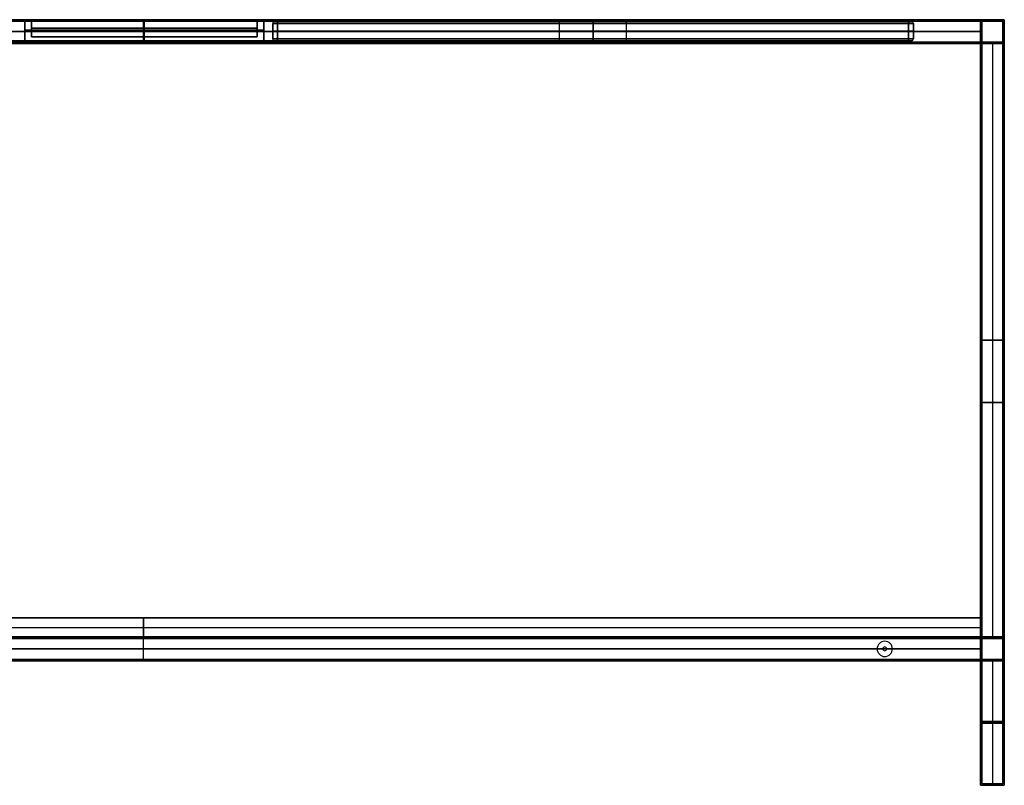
# Model space of a CAD drawing. Header units: millimetres. Extents: x -1182 to 618, y -501 to 299.
# Tile 2 of 2: x -411 to 618, y -501 to 299. Entities that reach past the tile are written whole.
import ezdxf

# ---------------------------------------------------------------- set-up
doc = ezdxf.new("R2010")
doc.units = ezdxf.units.MM
doc.header["$MEASUREMENT"] = 0
doc.layers.add('Predefinito', color=7, linetype='Continuous', true_color=0x000000)

# ---------------------------------------------------------------- blocks, each defined once
blk = doc.blocks.new('PIANETTO')
at = {"layer": 'Predefinito'}
for p, q in [((0, 0, -247.5), (0, 22, -247.5)), ((0, 22, -247.5), (7, 22, -247.5)), ((7, 4, -247.5), (7, 22, -247.5)), ((125, 0), (125, 22)), ((125, 0, -495), (125, 22, -495)), ((125, 22), (125, 22, -7)), ((125, 22, -488), (125, 22, -495)), ((125, 4, -488), (125, 22, -488)), ((125, 4, -7), (125, 22, -7)), ((243, 22, -247.5), (250, 22, -247.5)), ((243, 4, -247.5), (243, 22, -247.5)), ((250, 0, -247.5), (250, 22, -247.5)), ((0, 11), (0, 11, -495)), ((250, 11), (0, 11)), ((0, 11, -495), (250, 11, -495)), ((243, 13, -488), (7, 13, -488)), ((7, 13, -7), (243, 13, -7)), ((7, 13, -488), (7, 13, -7)), ((243, 13, -7), (243, 13, -488)), ((250, 11, -495), (250, 11)), ((0, 0, -247.5), (250, 0, -247.5)), ((7, 4, -247.5), (243, 4, -247.5)), ((125, 4, -488), (125, 4, -7)), ((125, 0), (125, 0, -495))]:
    blk.add_line(p, q, dxfattribs=at)
for points in [[(0, 22), (0, 11), (0, 0)], [(0, 22, -495), (0, 22, -247.5), (0, 22)], [(0, 0, -495), (0, 11, -495), (0, 22, -495)], [(0, 22), (125, 22), (250, 22)], [(250, 22, -495), (125, 22, -495), (0, 22, -495)], [(7, 22, -488), (7, 22, -247.5), (7, 22, -7)], [(243, 22, -488), (125, 22, -488), (7, 22, -488)], [(7, 22, -7), (125, 22, -7), (243, 22, -7)], [(7, 4, -488), (7, 13, -488), (7, 22, -488)], [(7, 22, -7), (7, 13, -7), (7, 4, -7)], [(243, 22, -7), (243, 22, -247.5), (243, 22, -488)], [(243, 22, -488), (243, 13, -488), (243, 4, -488)], [(243, 22, -7), (243, 13, -7), (243, 4, -7)], [(250, 22), (250, 11), (250, 0)], [(250, 22, -495), (250, 11, -495), (250, 0, -495)], [(250, 22), (250, 22, -247.5), (250, 22, -495)], [(0, 0), (0, 0, -247.5), (0, 0, -495)], [(250, 0), (125, 0), (0, 0)], [(0, 0, -495), (125, 0, -495), (250, 0, -495)], [(243, 4, -488), (125, 4, -488), (7, 4, -488)], [(7, 4, -7), (125, 4, -7), (243, 4, -7)], [(7, 4, -488), (7, 4, -247.5), (7, 4, -7)], [(243, 4, -7), (243, 4, -247.5), (243, 4, -488)], [(250, 0, -495), (250, 0, -247.5), (250, 0)]]:
    blk.add_open_spline(points, degree=2, dxfattribs=at)
blk = doc.blocks.new('PIANO MISURA 67')
at = {"layer": 'Predefinito'}
for p, q in [((-335, 2), (-335, 18)), ((-333, 20), (-35, 20)), ((-35, 0), (-35, 20)), ((0, 20, -35), (0, 0, -35)), ((0, 0, 35), (0, 20, 35)), ((0, 20, 245.5), (0, 20, 35)), ((0, 20, -35), (0, 20, -245.5)), ((0, 2, 247.5), (0, 18, 247.5)), ((0, 2, -247.5), (0, 18, -247.5)), ((35, 20), (333, 20)), ((35, 0), (35, 20)), ((335, 2), (335, 18)), ((-335, 10, 242.5), (-335, 10, -242.5)), ((-333, 0), (-35, 0)), ((330, 10, 247.5), (-330, 10, 247.5)), ((-330, 10, -247.5), (330, 10, -247.5)), ((0, 0, 245.5), (0, 0, 35)), ((0, 0, -35), (0, 0, -245.5)), ((35, 0), (333, 0)), ((335, 10, -242.5), (335, 10, 242.5))]:
    blk.add_line(p, q, dxfattribs=at)
for centre, start, end in [((-333, 18, 242.5), 90, 180), ((-333, 18, -242.5), 90, 180), ((-333, 18), 90, 180), ((333, 18, 242.5), 0, 90), ((333, 18, -242.5), 0, 90), ((333, 18), 0, 90), ((-333, 2, 242.5), 180, 270), ((-333, 2, -242.5), 180, 270), ((-333, 2), 180, 270), ((333, 2, 242.5), 270, 0), ((333, 2, -242.5), 270, 0), ((333, 2), 270, 0)]:
    blk.add_arc(centre, 2, start, end, dxfattribs=at)
at = {"layer": 'Predefinito', "extrusion": (7.10543e-16, 1, 0)}
for centre, start, end in [((330, 242.5, 18), 0, 90), ((330, -242.5, 18), 270, 0)]:
    blk.add_arc(centre, 5, start, end, dxfattribs=at)
at = {"layer": 'Predefinito', "extrusion": (2.36848e-15, 1, -3.55271e-15)}
blk.add_arc((330, 242.5, 20), 3, 0, 90, dxfattribs=at)
at = {"layer": 'Predefinito', "extrusion": (2.36848e-15, 1, 3.55271e-15)}
blk.add_arc((330, -242.5, 20), 3, 270, 0, dxfattribs=at)
at = {"layer": 'Predefinito', "extrusion": (1, 0, 0)}
for centre, start, end in [((18, 245.5, -330), 0, 90), ((18, 245.5), 0, 90), ((18, -245.5), 270, 0), ((18, 245.5, 330), 0, 90), ((18, -245.5, 330), 270, 0), ((2, 245.5, -330), 90, 180), ((2, -245.5, -330), 180, 270), ((2, 245.5), 90, 180), ((2, -245.5), 180, 270), ((2, 245.5, 330), 90, 180), ((2, -245.5, 330), 180, 270)]:
    blk.add_arc(centre, 2, start, end, dxfattribs=at)
at = {"layer": 'Predefinito', "extrusion": (1, 2.84217e-14, -2.84217e-14)}
blk.add_arc((18, -245.5, -330), 2, 270, 0, dxfattribs=at)
at = {"layer": 'Predefinito', "extrusion": (-1.01506e-16, 1, -5.07531e-17)}
blk.add_arc((0, 0, 20), 35, 270, 90, dxfattribs=at)
at = {"layer": 'Predefinito', "extrusion": (1.01506e-16, 1, 5.07531e-17)}
blk.add_arc((0, 0, 20), 35, 90, 270, dxfattribs=at)
at = {"layer": 'Predefinito', "extrusion": (-2.36848e-15, 1, -3.55271e-15)}
blk.add_arc((-330, 242.5, 20), 3, 90, 180, dxfattribs=at)
at = {"layer": 'Predefinito', "extrusion": (-2.36848e-15, 1, 3.55271e-15)}
blk.add_arc((-330, -242.5, 20), 3, 180, 270, dxfattribs=at)
at = {"layer": 'Predefinito', "extrusion": (-7.10543e-16, 1, 0)}
for centre, start, end in [((-330, 242.5, 18), 90, 180), ((-330, -242.5, 18), 180, 270)]:
    blk.add_arc(centre, 5, start, end, dxfattribs=at)
at = {"layer": 'Predefinito', "extrusion": (0, 1, 0)}
for centre, radius, start, end in [((330, -242.5, 10), 5, 270, 0), ((330, 242.5, 10), 5, 0, 90), ((0, 0, 10), 35, 270, 90), ((0, 0, 10), 35, 90, 270), ((-330, -242.5, 10), 5, 180, 270), ((-330, 242.5, 10), 5, 90, 180)]:
    blk.add_arc(centre, radius, start, end, dxfattribs=at)
at = {"layer": 'Predefinito', "extrusion": (-1.77636e-16, 1, 1.77636e-16)}
blk.add_arc((330, 242.5, 2), 5, 0, 90, dxfattribs=at)
at = {"layer": 'Predefinito', "extrusion": (-1.33227e-16, 1, -1.77636e-16)}
blk.add_arc((330, -242.5, 2), 5, 270, 0, dxfattribs=at)
at = {"layer": 'Predefinito', "extrusion": (6.34413e-18, 1, 1.76085e-34)}
blk.add_arc((0, 0), 35, 270, 90, dxfattribs=at)
at = {"layer": 'Predefinito', "extrusion": (-6.34413e-18, 1, -1.76085e-34)}
blk.add_arc((0, 0), 35, 90, 270, dxfattribs=at)
at = {"layer": 'Predefinito', "extrusion": (1.33227e-16, 1, 1.77636e-16)}
blk.add_arc((-330, 242.5, 2), 5, 90, 180, dxfattribs=at)
at = {"layer": 'Predefinito', "extrusion": (1.77636e-16, 1, -1.77636e-16)}
blk.add_arc((-330, -242.5, 2), 5, 180, 270, dxfattribs=at)
at = {"layer": 'Predefinito', "extrusion": (0, 1, 2.96059e-16)}
for centre, start, end in [((330, 242.5), 0, 90), ((-330, 242.5), 90, 180)]:
    blk.add_arc(centre, 3, start, end, dxfattribs=at)
at = {"layer": 'Predefinito', "extrusion": (0, 1, -2.96059e-16)}
for centre, start, end in [((330, -242.5), 270, 0), ((-330, -242.5), 180, 270)]:
    blk.add_arc(centre, 3, start, end, dxfattribs=at)
at = {"layer": 'Predefinito'}
for points in [[(-335, 2, -242.5), (-335, 10, -242.5), (-335, 18, -242.5)], [(-335, 18, 242.5), (-335, 10, 242.5), (-335, 2, 242.5)], [(-335, 18, -242.5), (-335, 18), (-335, 18, 242.5)], [(-333, 20, 242.5), (-333, 20), (-333, 20, -242.5)], [(-330, 20, -245.5), (0, 20, -245.5), (330, 20, -245.5)], [(330, 20, 245.5), (0, 20, 245.5), (-330, 20, 245.5)], [(-330, 18, 247.5), (0, 18, 247.5), (330, 18, 247.5)], [(-330, 2, 247.5), (-330, 10, 247.5), (-330, 18, 247.5)], [(-330, 18, -247.5), (-330, 10, -247.5), (-330, 2, -247.5)], [(330, 18, -247.5), (0, 18, -247.5), (-330, 18, -247.5)], [(330, 18, 247.5), (330, 10, 247.5), (330, 2, 247.5)], [(330, 2, -247.5), (330, 10, -247.5), (330, 18, -247.5)], [(333, 20, -242.5), (333, 20), (333, 20, 242.5)], [(335, 18, -242.5), (335, 10, -242.5), (335, 2, -242.5)], [(335, 18, 242.5), (335, 18), (335, 18, -242.5)], [(335, 2, 242.5), (335, 10, 242.5), (335, 18, 242.5)], [(-335, 2, 242.5), (-335, 2), (-335, 2, -242.5)], [(330, 2, 247.5), (0, 2, 247.5), (-330, 2, 247.5)], [(-330, 2, -247.5), (0, 2, -247.5), (330, 2, -247.5)], [(335, 2, -242.5), (335, 2), (335, 2, 242.5)], [(-333, 0, 242.5), (-333, 0), (-333, 0, -242.5)], [(-330, 0, -245.5), (0, 0, -245.5), (330, 0, -245.5)], [(330, 0, 245.5), (0, 0, 245.5), (-330, 0, 245.5)], [(333, 0, -242.5), (333, 0), (333, 0, 242.5)]]:
    blk.add_open_spline(points, degree=2, dxfattribs=at)
blk = doc.blocks.new('PIANO180')
at = {"layer": 'Predefinito'}
for p, q in [((25, -250, 10), (25, 275, 10)), ((25, 275, 10), (1775, 275, 10)), ((900, 275, 20), (900, 275)), ((900, -250, 20), (900, 275, 20)), ((900, -250), (900, 275)), ((1775, -250, 10), (1775, 275, 10)), ((25, 12.5, 20), (25, 12.5)), ((25, 12.5, 20), (1775, 12.5, 20)), ((25, 12.5), (1775, 12.5)), ((1775, 12.5), (1775, 12.5, 20)), ((25, -250, 10), (1775, -250, 10)), ((900, -250), (900, -250, 20))]:
    blk.add_line(p, q, dxfattribs=at)
for points in [[(25, -250), (25, 12.5), (25, 275)], [(25, 275, 20), (25, 12.5, 20), (25, -250, 20)], [(25, 275), (25, 275, 10), (25, 275, 20)], [(25, 275), (900, 275), (1775, 275)], [(1775, 275, 20), (900, 275, 20), (25, 275, 20)], [(1775, 275), (1775, 12.5), (1775, -250)], [(1775, 275, 20), (1775, 275, 10), (1775, 275)], [(1775, -250, 20), (1775, 12.5, 20), (1775, 275, 20)], [(25, -250, 20), (25, -250, 10), (25, -250)], [(1775, -250), (900, -250), (25, -250)], [(25, -250, 20), (900, -250, 20), (1775, -250, 20)], [(1775, -250, 20), (1775, -250, 10), (1775, -250)]]:
    blk.add_open_spline(points, degree=2, dxfattribs=at)
blk = doc.blocks.new('struttura STAND180')
at = {"layer": 'Predefinito'}
for p, q in [((900, 775, 275), (900, 800, 275)), ((900, 775, -275), (900, 800, -275)), ((900, 800, 275), (900, 800, 250)), ((900, 800, -250), (900, 800, -275)), ((900, 778, -250), (900, 800, -250)), ((900, 778, 250), (900, 800, 250)), ((900, 776.5, 273.5), (900, 798.5, 273.5)), ((900, 776.5, -273.5), (900, 798.5, -273.5)), ((900, 798.5, 273.5), (900, 798.5, 251.5)), ((900, 798.5, -251.5), (900, 798.5, -273.5)), ((900, 776.5, -251.5), (900, 798.5, -251.5)), ((900, 776.5, 251.5), (900, 798.5, 251.5)), ((1775, 800), (1800, 800)), ((1775, 800), (1775, 775)), ((1776.5, 798.5), (1798.5, 798.5)), ((1776.5, 798.5), (1776.5, 776.5)), ((1798.5, 798.5), (1798.5, 776.5)), ((1800, 800), (1800, 775)), ((23.5, 787.5, -251.5), (1776.5, 787.5, -251.5)), ((1776.5, 787.5, 251.5), (23.5, 787.5, 251.5)), ((25, 787.5, -250), (1775, 787.5, -250)), ((1775, 787.5, 250), (25, 787.5, 250)), ((1775, 787.5, -250), (1775, 787.5, 250)), ((1776.5, 787.5, -251.5), (1776.5, 787.5, 251.5)), ((23.5, 776.5, -262.5), (1776.5, 776.5, -262.5)), ((23.5, 776.5, 262.5), (1776.5, 776.5, 262.5)), ((400, 778, 237.5), (1400, 778, 237.5)), ((400, 778, -237.5), (1400, 778, -237.5)), ((1400, 776.5, 225), (400, 776.5, 225)), ((400, 776.5, -225), (1400, 776.5, -225)), ((400, 775, -250), (1400, 775, -250)), ((400, 775, 250), (1400, 775, 250)), ((900, 775, 225), (900, 778, 225)), ((900, 778, 250), (900, 778, 225)), ((900, 775, -225), (900, 778, -225)), ((900, 778, -225), (900, 778, -250)), ((900, 776.5, -251.5), (900, 776.5, -273.5)), ((900, 776.5, 273.5), (900, 776.5, 251.5)), ((900, 775, -225), (900, 775, -275)), ((900, 775, 275), (900, 775, 225)), ((1400, 778, 237.5), (1400, 775, 237.5)), ((1400, 778, -237.5), (1400, 775, -237.5)), ((1400, 776.5, 225), (1400, 776.5, 250)), ((1400, 776.5, -250), (1400, 776.5, -225)), ((1515, 778, 237.5), (1515, 775, 237.5)), ((1515, 778, 237.5), (1645, 778, 237.5)), ((1515, 778, -237.5), (1515, 775, -237.5)), ((1515, 778, -237.5), (1645, 778, -237.5)), ((1515, 776.5, 250), (1515, 776.5, 225)), ((1515, 776.5, 225), (1645, 776.5, 225)), ((1645, 776.5, -225), (1515, 776.5, -225)), ((1515, 776.5, -225), (1515, 776.5, -250)), ((1515, 775, -250), (1645, 775, -250)), ((1515, 775, 250), (1645, 775, 250)), ((1537.5, 775, 243), (1537.5, 778, 243)), ((1537.5, 775, -243), (1537.5, 778, -243)), ((1540, 775, 245.5), (1540, 778, 245.5)), ((1540, 775, -240.5), (1540, 778, -240.5)), ((1540, 776.5, 240.5), (1620, 776.5, 240.5)), ((1620, 776.5, 245.5), (1540, 776.5, 245.5)), ((1540, 776.5, -245.5), (1620, 776.5, -245.5)), ((1620, 776.5, -240.5), (1540, 776.5, -240.5)), ((1580, 778, 225), (1580, 775, 225)), ((1580, 778, 225), (1580, 778, 240.5)), ((1580, 778, 245.5), (1580, 778, 250)), ((1580, 778, -225), (1580, 775, -225)), ((1580, 778, -250), (1580, 778, -245.5)), ((1580, 778, -240.5), (1580, 778, -225)), ((1580, 778, 240.5), (1580, 775, 240.5)), ((1580, 778, 245.5), (1580, 775, 245.5)), ((1580, 778, -245.5), (1580, 775, -245.5)), ((1580, 778, -240.5), (1580, 775, -240.5)), ((1620, 775, 240.5), (1620, 778, 240.5)), ((1620, 778, 245.5), (1620, 775, 245.5)), ((1620, 775, -245.5), (1620, 778, -245.5)), ((1620, 778, -240.5), (1620, 775, -240.5)), ((1622.5, 775, 243), (1622.5, 778, 243)), ((1622.5, 775, -243), (1622.5, 778, -243)), ((1645, 778, 237.5), (1645, 775, 237.5)), ((1645, 778, -237.5), (1645, 775, -237.5)), ((1645, 776.5, 225), (1645, 776.5, 250)), ((1645, 776.5, -250), (1645, 776.5, -225)), ((1775, 775, -262.5), (1775, 155, -262.5)), ((1775, 775), (1800, 775)), ((1776.5, 776.5, -262.5), (1776.5, 153.5, -262.5)), ((1776.5, 776.5), (1798.5, 776.5)), ((1787.5, 776.5, 251.5), (1787.5, 153.5, 251.5)), ((1787.5, 776.5, -251.5), (1787.5, 153.5, -251.5)), ((1787.5, 776.5, 251.5), (1787.5, 776.5, -251.5)), ((1787.5, 775, 250), (1787.5, 155, 250)), ((1787.5, 775, -250), (1787.5, 155, -250)), ((1787.5, 775, 250), (1787.5, 775, -250)), ((1775, 465, -275), (1775, 465, -250)), ((1775, 465, 250), (1800, 465, 250)), ((1800, 465, -250), (1775, 465, -250)), ((1776.5, 465, -273.5), (1776.5, 465, -251.5)), ((1776.5, 465, 251.5), (1798.5, 465, 251.5)), ((1798.5, 465, -251.5), (1776.5, 465, -251.5)), ((1800, 400, 275), (1775, 400, 275)), ((1775, 400, -275), (1800, 400, -275)), ((1798.5, 400, 273.5), (1776.5, 400, 273.5)), ((1776.5, 400, -273.5), (1798.5, 400, -273.5)), ((1798.5, 400, -273.5), (1798.5, 400, -251.5)), ((1798.5, 400, 251.5), (1798.5, 400, 273.5)), ((1800, 400, -275), (1800, 400, -250)), ((1800, 400, 250), (1800, 400, 275)), ((1775, 387.5, 250), (1775, 387.5, 275)), ((1776.5, 389, 251.5), (1776.5, 389, 273.5)), ((177, 155, -262.5), (1623, 155, -262.5)), ((900, 130, -275), (900, 155, -275)), ((900, 155, 175), (900, 155, 150)), ((900, 130, 175), (900, 155, 175)), ((900, 130, 150), (900, 155, 150)), ((900, 130, -250), (900, 155, -250)), ((900, 155, -250), (900, 155, -275)), ((1623, 155, -262.5), (1623, 153.5, -262.5)), ((1625, 153.5, -260.5), (1625, 155, -260.5)), ((1625, 155, -264.5), (1625, 153.5, -264.5)), ((1627, 155, -262.5), (1775, 155, -262.5)), ((1627, 155, -262.5), (1627, 153.5, -262.5)), ((1766, 155, 162.5), (1766, 153.5, 162.5)), ((1768, 153.5, 164.5), (1768, 155, 164.5)), ((1768, 155, 160.5), (1768, 153.5, 160.5)), ((1770, 155, 162.5), (1770, 153.5, 162.5)), ((1775, 155), (1800, 155)), ((1775, 155, -50), (1775, 130, -50)), ((1775, 155, 225), (1775, 130, 225)), ((1800, 155), (1800, 130)), ((177, 153.5, -262.5), (1623, 153.5, -262.5)), ((900, 131.5, -273.5), (900, 153.5, -273.5)), ((900, 153.5, 173.5), (900, 153.5, 151.5)), ((900, 131.5, 173.5), (900, 153.5, 173.5)), ((900, 131.5, 151.5), (900, 153.5, 151.5)), ((900, 131.5, -251.5), (900, 153.5, -251.5)), ((900, 153.5, -251.5), (900, 153.5, -273.5)), ((1627, 153.5, -262.5), (1776.5, 153.5, -262.5)), ((1675, 150.5, -251.5), (1675, 150.5, -250)), ((1675, 144.5, -275), (1675, 144.5, -273.5)), ((1776.5, 153.5), (1798.5, 153.5)), ((1776.5, 153.5, -50), (1776.5, 131.5, -50)), ((1776.5, 153.5, 223.5), (1776.5, 131.5, 223.5)), ((1798.5, 153.5), (1798.5, 131.5)), ((1776.5, 142.5, 173.5), (23.5, 142.5, 173.5)), ((23.5, 142.5, 151.5), (1776.5, 142.5, 151.5)), ((1775, 142.5, 175), (25, 142.5, 175)), ((25, 142.5, 150), (1775, 142.5, 150)), ((1667, 142.5, -250), (133, 142.5, -250)), ((1667, 142.5, -251.5), (133, 142.5, -251.5)), ((1667, 142.5, -251.5), (1667, 142.5, -250)), ((1673, 142.5, -275), (1673, 142.5, -273.5)), ((1675, 140.5, -275), (1675, 140.5, -273.5)), ((1675, 134.5, -251.5), (1675, 134.5, -250)), ((1677, 142.5, -273.5), (1677, 142.5, -275)), ((1683, 142.5, -250), (1683, 142.5, -251.5)), ((1775, 142.5, -250), (1683, 142.5, -250)), ((1776.5, 142.5, -251.5), (1683, 142.5, -251.5)), ((1775, 142.5, -250), (1775, 142.5, 150)), ((1776.5, 142.5, -251.5), (1776.5, 142.5, 151.5)), ((180, 131.5, -262.5), (1620, 131.5, -262.5)), ((180, 130, -262.5), (1620, 130, -262.5)), ((900, 131.5, 151.5), (900, 131.5, 173.5)), ((900, 131.5, -273.5), (900, 131.5, -251.5)), ((900, 130, 150), (900, 130, 175)), ((900, 130, -275), (900, 130, -250)), ((1620, 131.5, -262.5), (1620, 130, -262.5)), ((1625, 130, -257.5), (1625, 131.5, -257.5)), ((1625, 131.5, -267.5), (1625, 130, -267.5)), ((1630, 131.5, -262.5), (1776.5, 131.5, -262.5)), ((1630, 131.5, -262.5), (1630, 130, -262.5)), ((1630, 130, -262.5), (1775, 130, -262.5)), ((1763, 131.5, 162.5), (1763, 130, 162.5)), ((1768, 130, 167.5), (1768, 131.5, 167.5)), ((1768, 131.5, 157.5), (1768, 130, 157.5)), ((1773, 131.5, 162.5), (1773, 130, 162.5)), ((1775, 130), (1800, 130)), ((1775, 130, -262.5), (1775, 0, -262.5)), ((1776.5, 131.5), (1798.5, 131.5)), ((1776.5, 131.5, -262.5), (1776.5, 1.5, -262.5)), ((1787.5, 131.5, 251.5), (1787.5, 1.5, 251.5)), ((1787.5, 131.5, -251.5), (1787.5, 1.5, -251.5)), ((1787.5, 130, 250), (1787.5, 0, 250)), ((1787.5, 130, -250), (1787.5, 0, -250)), ((1775, 65, -275), (1775, 65, -250)), ((1775, 65, 250), (1800, 65, 250)), ((1800, 65, -250), (1775, 65, -250)), ((1776.5, 66.5, -273.5), (1776.5, 66.5, -251.5)), ((1776.5, 66.5, 251.5), (1798.5, 66.5, 251.5)), ((1798.5, 66.5, -251.5), (1776.5, 66.5, -251.5)), ((1775, 0, 262.5), (1783.5, 0, 262.5)), ((1775, 0, -262.5), (1783.5, 0, -262.5)), ((1776.5, 1.5, 262.5), (1783.5, 1.5, 262.5)), ((1776.5, 1.5, -262.5), (1783.5, 1.5, -262.5)), ((1783.5, 1.5, -262.5), (1783.5, 0, -262.5)), ((1783.5, 1.5, 262.5), (1783.5, 0, 262.5)), ((1787.5, 0, -258.5), (1787.5, 1.5, -258.5)), ((1787.5, 1.5, -266.5), (1787.5, 0, -266.5)), ((1787.5, 0, 266.5), (1787.5, 1.5, 266.5)), ((1787.5, 1.5, 258.5), (1787.5, 0, 258.5)), ((1787.5, 1.5, 273.5), (1787.5, 1.5, 266.5)), ((1787.5, 1.5, 258.5), (1787.5, 1.5, 251.5)), ((1787.5, 1.5, -251.5), (1787.5, 1.5, -258.5)), ((1787.5, 1.5, -266.5), (1787.5, 1.5, -273.5)), ((1787.5, 0, 275), (1787.5, 0, 266.5)), ((1787.5, 0, 258.5), (1787.5, 0, 250)), ((1787.5, 0, -250), (1787.5, 0, -258.5)), ((1787.5, 0, -266.5), (1787.5, 0, -275)), ((1791.5, 1.5, 262.5), (1798.5, 1.5, 262.5)), ((1791.5, 1.5, -262.5), (1798.5, 1.5, -262.5)), ((1791.5, 1.5, 262.5), (1791.5, 0, 262.5)), ((1791.5, 1.5, -262.5), (1791.5, 0, -262.5)), ((1791.5, 0, 262.5), (1800, 0, 262.5)), ((1791.5, 0, -262.5), (1800, 0, -262.5))]:
    blk.add_line(p, q, dxfattribs=at)
at = {"layer": 'Predefinito', "extrusion": (0, 1, 0)}
for centre, radius, start, end in [((-1540, 243, 778), 2.5, 270, 90), ((-1540, -243, 778), 2.5, 270, 90), ((-1540, 243, 776.5), 2.5, 270, 90), ((-1540, -243, 776.5), 2.5, 270, 90), ((-1540, 243, 775), 2.5, 270, 90), ((-1540, -243, 775), 2.5, 270, 90), ((-1620, 243, 778), 2.5, 90, 270), ((-1620, -243, 778), 2.5, 90, 270), ((-1620, 243, 776.5), 2.5, 90, 270), ((-1620, -243, 776.5), 2.5, 90, 270), ((-1620, 243, 775), 2.5, 90, 270), ((-1620, -243, 775), 2.5, 90, 270), ((-1625, -262.5, 155), 2, 270, 90), ((-1625, -262.5, 155), 2, 90, 270), ((-1768, 162.5, 155), 2, 270, 90), ((-1768, 162.5, 155), 2, 90, 270), ((-1625, -262.5, 154.2), 2, 270, 90), ((-1625, -262.5, 154.2), 2, 90, 270), ((-1768, 162.5, 154.2), 2, 270, 90), ((-1768, 162.5, 154.2), 2, 90, 270), ((-1625, -262.5, 131.5), 5, 270, 90), ((-1625, -262.5, 130.7), 5, 270, 90), ((-1625, -262.5, 130), 5, 270, 90), ((-1625, -262.5, 131.5), 5, 90, 270), ((-1625, -262.5, 130.7), 5, 90, 270), ((-1625, -262.5, 130), 5, 90, 270), ((-1768, 162.5, 131.5), 5, 270, 90), ((-1768, 162.5, 130.7), 5, 270, 90), ((-1768, 162.5, 130), 5, 270, 90), ((-1768, 162.5, 131.5), 5, 90, 270), ((-1768, 162.5, 130.7), 5, 90, 270), ((-1768, 162.5, 130), 5, 90, 270), ((-1787.5, -262.5, 0.8), 4, 270, 90), ((-1787.5, 262.5, 0.8), 4, 270, 90), ((-1787.5, 262.5, 0.8), 4, 90, 270), ((-1787.5, -262.5, 0.8), 4, 90, 270)]:
    blk.add_arc(centre, radius, start, end, dxfattribs=at)
at = {"layer": 'Predefinito', "extrusion": (0, 1, -7.10543e-15)}
for centre in [(-1625, -262.5, 153.5), (-1768, 162.5, 153.5)]:
    blk.add_arc(centre, 2, 270, 90, dxfattribs=at)
at = {"layer": 'Predefinito', "extrusion": (0, 1, 7.10543e-15)}
for centre in [(-1625, -262.5, 153.5), (-1768, 162.5, 153.5)]:
    blk.add_arc(centre, 2, 90, 270, dxfattribs=at)
at = {"layer": 'Predefinito'}
for centre, radius, start, end in [((1675, 142.5, -251.5), 8, 0, 180), ((1675, 142.5, -250), 8, 0, 180), ((1675, 142.5, -250.8), 8, 0, 180), ((1675, 142.5, -275), 2, 0, 180), ((1675, 142.5, -273.5), 2, 0, 180), ((1675, 142.5, -274.2), 2, 0, 180), ((1675, 142.5, -251.5), 8, 180, 0), ((1675, 142.5, -250), 8, 180, 0), ((1675, 142.5, -250.8), 8, 180, 0), ((1675, 142.5, -275), 2, 180, 0), ((1675, 142.5, -273.5), 2, 180, 0), ((1675, 142.5, -274.2), 2, 180, 0)]:
    blk.add_arc(centre, radius, start, end, dxfattribs=at)
at = {"layer": 'Predefinito', "extrusion": (0, 1, 2.77556e-17)}
for centre in [(-1787.5, -262.5, 1.5), (-1787.5, 262.5, 1.5)]:
    blk.add_arc(centre, 4, 270, 90, dxfattribs=at)
at = {"layer": 'Predefinito', "extrusion": (-1.38778e-17, 1, -3.85186e-34)}
for centre in [(-1787.5, -262.5), (-1787.5, 262.5)]:
    blk.add_arc(centre, 4, 270, 90, dxfattribs=at)
at = {"layer": 'Predefinito', "extrusion": (0, 1, -2.77556e-17)}
for centre in [(-1787.5, 262.5, 1.5), (-1787.5, -262.5, 1.5)]:
    blk.add_arc(centre, 4, 90, 270, dxfattribs=at)
at = {"layer": 'Predefinito', "extrusion": (1.38778e-17, 1, 3.85186e-34)}
for centre in [(-1787.5, 262.5), (-1787.5, -262.5)]:
    blk.add_arc(centre, 4, 90, 270, dxfattribs=at)
at = {"layer": 'Predefinito'}
for points in [[(0, 800, 275), (900, 800, 275), (1800, 800, 275)], [(1800, 800, -275), (900, 800, -275), (0, 800, -275)], [(1.5, 798.5, 273.5), (900, 798.5, 273.5), (1798.5, 798.5, 273.5)], [(1798.5, 798.5, -273.5), (900, 798.5, -273.5), (1.5, 798.5, -273.5)], [(23.5, 798.5, 251.5), (900, 798.5, 251.5), (1776.5, 798.5, 251.5)], [(1776.5, 798.5, -251.5), (900, 798.5, -251.5), (23.5, 798.5, -251.5)], [(25, 800, 250), (900, 800, 250), (1775, 800, 250)], [(1775, 800, -250), (900, 800, -250), (25, 800, -250)], [(1775, 800, 250), (1775, 800), (1775, 800, -250)], [(1775, 775, -250), (1775, 787.5, -250), (1775, 800, -250)], [(1775, 800, 250), (1775, 787.5, 250), (1775, 775, 250)], [(1776.5, 798.5, 251.5), (1776.5, 798.5), (1776.5, 798.5, -251.5)], [(1776.5, 776.5, -251.5), (1776.5, 787.5, -251.5), (1776.5, 798.5, -251.5)], [(1776.5, 798.5, 251.5), (1776.5, 787.5, 251.5), (1776.5, 776.5, 251.5)], [(1798.5, 798.5, 273.5), (1798.5, 400, 273.5), (1798.5, 1.5, 273.5)], [(1798.5, 1.5, -273.5), (1798.5, 400, -273.5), (1798.5, 798.5, -273.5)], [(1798.5, 798.5, -273.5), (1798.5, 798.5), (1798.5, 798.5, 273.5)], [(1800, 800, 275), (1800, 400, 275), (1800, 0, 275)], [(1800, 0, -275), (1800, 400, -275), (1800, 800, -275)], [(1800, 800, -275), (1800, 800), (1800, 800, 275)], [(1776.5, 776.5, 273.5), (900, 776.5, 273.5), (23.5, 776.5, 273.5)], [(23.5, 776.5, -273.5), (900, 776.5, -273.5), (1776.5, 776.5, -273.5)], [(23.5, 776.5, -251.5), (900, 776.5, -251.5), (1776.5, 776.5, -251.5)], [(1776.5, 776.5, 251.5), (900, 776.5, 251.5), (23.5, 776.5, 251.5)], [(1775, 775, 275), (900, 775, 275), (25, 775, 275)], [(25, 775, -275), (900, 775, -275), (1775, 775, -275)], [(400, 778, -250), (900, 778, -250), (1400, 778, -250)], [(1400, 778, 250), (900, 778, 250), (400, 778, 250)], [(400, 778, 225), (900, 778, 225), (1400, 778, 225)], [(1400, 778, -225), (900, 778, -225), (400, 778, -225)], [(1400, 775, -225), (900, 775, -225), (400, 775, -225)], [(400, 775, 225), (900, 775, 225), (1400, 775, 225)], [(1400, 778, -250), (1400, 776.5, -250), (1400, 775, -250)], [(1400, 775, 250), (1400, 776.5, 250), (1400, 778, 250)], [(1400, 778, 225), (1400, 776.5, 225), (1400, 775, 225)], [(1400, 778, 225), (1400, 778, 237.5), (1400, 778, 250)], [(1400, 775, -225), (1400, 776.5, -225), (1400, 778, -225)], [(1400, 778, -250), (1400, 778, -237.5), (1400, 778, -225)], [(1400, 775, -250), (1457.5, 775, -250), (1515, 775, -250)], [(1400, 775, -250), (1400, 775, -237.5), (1400, 775, -225)], [(1515, 775, 250), (1457.5, 775, 250), (1400, 775, 250)], [(1400, 775, 225), (1400, 775, 237.5), (1400, 775, 250)], [(1515, 775, -250), (1515, 776.5, -250), (1515, 778, -250)], [(1515, 778, -250), (1580, 778, -250), (1645, 778, -250)], [(1645, 778, 250), (1580, 778, 250), (1515, 778, 250)], [(1515, 778, 250), (1515, 776.5, 250), (1515, 775, 250)], [(1515, 778, 250), (1515, 778, 237.5), (1515, 778, 225)], [(1515, 778, 225), (1515, 776.5, 225), (1515, 775, 225)], [(1515, 778, 225), (1580, 778, 225), (1645, 778, 225)], [(1645, 778, -225), (1580, 778, -225), (1515, 778, -225)], [(1515, 778, -225), (1515, 776.5, -225), (1515, 775, -225)], [(1515, 778, -225), (1515, 778, -237.5), (1515, 778, -250)], [(1645, 775, -225), (1580, 775, -225), (1515, 775, -225)], [(1515, 775, -225), (1515, 775, -237.5), (1515, 775, -250)], [(1515, 775, 250), (1515, 775, 237.5), (1515, 775, 225)], [(1515, 775, 225), (1580, 775, 225), (1645, 775, 225)], [(1620, 778, 245.5), (1580, 778, 245.5), (1540, 778, 245.5)], [(1540, 778, 240.5), (1580, 778, 240.5), (1620, 778, 240.5)], [(1620, 778, -240.5), (1580, 778, -240.5), (1540, 778, -240.5)], [(1540, 778, -245.5), (1580, 778, -245.5), (1620, 778, -245.5)], [(1540, 775, 240.5), (1540, 776.5, 240.5), (1540, 778, 240.5)], [(1540, 775, -245.5), (1540, 776.5, -245.5), (1540, 778, -245.5)], [(1620, 775, -245.5), (1580, 775, -245.5), (1540, 775, -245.5)], [(1540, 775, -240.5), (1580, 775, -240.5), (1620, 775, -240.5)], [(1620, 775, 240.5), (1580, 775, 240.5), (1540, 775, 240.5)], [(1540, 775, 245.5), (1580, 775, 245.5), (1620, 775, 245.5)], [(1645, 778, -250), (1645, 776.5, -250), (1645, 775, -250)], [(1645, 775, 250), (1645, 776.5, 250), (1645, 778, 250)], [(1645, 778, 225), (1645, 776.5, 225), (1645, 775, 225)], [(1645, 778, 225), (1645, 778, 237.5), (1645, 778, 250)], [(1645, 778, -250), (1645, 778, -237.5), (1645, 778, -225)], [(1645, 778, -225), (1645, 776.5, -225), (1645, 775, -225)], [(1645, 775, -250), (1710, 775, -250), (1775, 775, -250)], [(1645, 775, -250), (1645, 775, -237.5), (1645, 775, -225)], [(1775, 775, 250), (1710, 775, 250), (1645, 775, 250)], [(1645, 775, 225), (1645, 775, 237.5), (1645, 775, 250)], [(1775, 0, 275), (1775, 387.5, 275), (1775, 775, 275)], [(1775, 775, -275), (1775, 465, -275), (1775, 155, -275)], [(1775, 775, -275), (1775, 775, -262.5), (1775, 775, -250)], [(1775, 775, 250), (1775, 775, 262.5), (1775, 775, 275)], [(1775, 155, 250), (1775, 465, 250), (1775, 775, 250)], [(1775, 775, 250), (1787.5, 775, 250), (1800, 775, 250)], [(1800, 775, -250), (1787.5, 775, -250), (1775, 775, -250)], [(1775, 775, -250), (1775, 465, -250), (1775, 155, -250)], [(1775, 775, 250), (1775, 775), (1775, 775, -250)], [(1776.5, 1.5, 273.5), (1776.5, 389, 273.5), (1776.5, 776.5, 273.5)], [(1776.5, 776.5, -273.5), (1776.5, 465, -273.5), (1776.5, 153.5, -273.5)], [(1776.5, 776.5, -273.5), (1776.5, 776.5, -262.5), (1776.5, 776.5, -251.5)], [(1776.5, 776.5, 251.5), (1776.5, 776.5, 262.5), (1776.5, 776.5, 273.5)], [(1776.5, 776.5, -251.5), (1776.5, 465, -251.5), (1776.5, 153.5, -251.5)], [(1776.5, 153.5, 251.5), (1776.5, 465, 251.5), (1776.5, 776.5, 251.5)], [(1776.5, 776.5, 251.5), (1787.5, 776.5, 251.5), (1798.5, 776.5, 251.5)], [(1798.5, 776.5, -251.5), (1787.5, 776.5, -251.5), (1776.5, 776.5, -251.5)], [(1776.5, 776.5, 251.5), (1776.5, 776.5), (1776.5, 776.5, -251.5)], [(1798.5, 776.5, 251.5), (1798.5, 465, 251.5), (1798.5, 153.5, 251.5)], [(1798.5, 153.5, -251.5), (1798.5, 465, -251.5), (1798.5, 776.5, -251.5)], [(1798.5, 776.5, -251.5), (1798.5, 776.5), (1798.5, 776.5, 251.5)], [(1800, 775, 250), (1800, 465, 250), (1800, 155, 250)], [(1800, 155, -250), (1800, 465, -250), (1800, 775, -250)], [(1800, 775, -250), (1800, 775), (1800, 775, 250)], [(1775, 155, -275), (900, 155, -275), (25, 155, -275)], [(1775, 155, 175), (900, 155, 175), (25, 155, 175)], [(25, 155, 150), (900, 155, 150), (1775, 155, 150)], [(25, 155, -250), (900, 155, -250), (1775, 155, -250)], [(1775, 155, 250), (1775, 155, 212.5), (1775, 155, 175)], [(1800, 155, 250), (1787.5, 155, 250), (1775, 155, 250)], [(1775, 155, -250), (1787.5, 155, -250), (1800, 155, -250)], [(1775, 155, 150), (1775, 155, -50), (1775, 155, -250)], [(1775, 155, -250), (1775, 142.5, -250), (1775, 130, -250)], [(1775, 155, -275), (1775, 155, -262.5), (1775, 155, -250)], [(1775, 155, 150), (1775, 142.5, 150), (1775, 130, 150)], [(1775, 130, 175), (1775, 142.5, 175), (1775, 155, 175)], [(1800, 155, -250), (1800, 155), (1800, 155, 250)], [(1776.5, 153.5, -273.5), (900, 153.5, -273.5), (23.5, 153.5, -273.5)], [(23.5, 153.5, 151.5), (900, 153.5, 151.5), (1776.5, 153.5, 151.5)], [(1776.5, 153.5, 173.5), (900, 153.5, 173.5), (23.5, 153.5, 173.5)], [(1776.5, 153.5, -251.5), (900, 153.5, -251.5), (23.5, 153.5, -251.5)], [(1776.5, 153.5, 151.5), (1776.5, 153.5, -50), (1776.5, 153.5, -251.5)], [(1776.5, 153.5, -251.5), (1787.5, 153.5, -251.5), (1798.5, 153.5, -251.5)], [(1798.5, 153.5, 251.5), (1787.5, 153.5, 251.5), (1776.5, 153.5, 251.5)], [(1776.5, 153.5, 251.5), (1776.5, 153.5, 212.5), (1776.5, 153.5, 173.5)], [(1776.5, 153.5, 173.5), (1776.5, 142.5, 173.5), (1776.5, 131.5, 173.5)], [(1776.5, 131.5, 151.5), (1776.5, 142.5, 151.5), (1776.5, 153.5, 151.5)], [(1776.5, 153.5, -273.5), (1776.5, 153.5, -262.5), (1776.5, 153.5, -251.5)], [(1776.5, 131.5, -251.5), (1776.5, 142.5, -251.5), (1776.5, 153.5, -251.5)], [(1798.5, 153.5, -251.5), (1798.5, 153.5), (1798.5, 153.5, 251.5)], [(23.5, 131.5, -273.5), (900, 131.5, -273.5), (1776.5, 131.5, -273.5)], [(23.5, 131.5, 173.5), (900, 131.5, 173.5), (1776.5, 131.5, 173.5)], [(1776.5, 131.5, 151.5), (900, 131.5, 151.5), (23.5, 131.5, 151.5)], [(23.5, 131.5, -251.5), (900, 131.5, -251.5), (1776.5, 131.5, -251.5)], [(25, 130, -275), (900, 130, -275), (1775, 130, -275)], [(1775, 130, 150), (900, 130, 150), (25, 130, 150)], [(25, 130, 175), (900, 130, 175), (1775, 130, 175)], [(1775, 130, -250), (900, 130, -250), (25, 130, -250)], [(1775, 130, -275), (1775, 65, -275), (1775, 0, -275)], [(1775, 130, -250), (1775, 130, -50), (1775, 130, 150)], [(1800, 130, -250), (1787.5, 130, -250), (1775, 130, -250)], [(1775, 130, 250), (1787.5, 130, 250), (1800, 130, 250)], [(1775, 130, 175), (1775, 130, 212.5), (1775, 130, 250)], [(1775, 130, -250), (1775, 130, -262.5), (1775, 130, -275)], [(1775, 130, -250), (1775, 65, -250), (1775, 0, -250)], [(1775, 0, 250), (1775, 65, 250), (1775, 130, 250)], [(1776.5, 131.5, -273.5), (1776.5, 66.5, -273.5), (1776.5, 1.5, -273.5)], [(1776.5, 131.5, 173.5), (1776.5, 131.5, 212.5), (1776.5, 131.5, 251.5)], [(1776.5, 131.5, 251.5), (1787.5, 131.5, 251.5), (1798.5, 131.5, 251.5)], [(1798.5, 131.5, -251.5), (1787.5, 131.5, -251.5), (1776.5, 131.5, -251.5)], [(1776.5, 131.5, -251.5), (1776.5, 131.5, -50), (1776.5, 131.5, 151.5)], [(1776.5, 131.5, -251.5), (1776.5, 131.5, -262.5), (1776.5, 131.5, -273.5)], [(1776.5, 131.5, -251.5), (1776.5, 66.5, -251.5), (1776.5, 1.5, -251.5)], [(1776.5, 1.5, 251.5), (1776.5, 66.5, 251.5), (1776.5, 131.5, 251.5)], [(1798.5, 131.5, 251.5), (1798.5, 131.5), (1798.5, 131.5, -251.5)], [(1798.5, 131.5, 251.5), (1798.5, 66.5, 251.5), (1798.5, 1.5, 251.5)], [(1798.5, 1.5, -251.5), (1798.5, 66.5, -251.5), (1798.5, 131.5, -251.5)], [(1800, 130, 250), (1800, 130), (1800, 130, -250)], [(1800, 130, 250), (1800, 65, 250), (1800, 0, 250)], [(1800, 0, -250), (1800, 65, -250), (1800, 130, -250)], [(1800, 0, 275), (1787.5, 0, 275), (1775, 0, 275)], [(1775, 0, -275), (1787.5, 0, -275), (1800, 0, -275)], [(1775, 0, -250), (1775, 0, -262.5), (1775, 0, -275)], [(1775, 0, 275), (1775, 0, 262.5), (1775, 0, 250)], [(1800, 0, 250), (1787.5, 0, 250), (1775, 0, 250)], [(1775, 0, -250), (1787.5, 0, -250), (1800, 0, -250)], [(1798.5, 1.5, 273.5), (1787.5, 1.5, 273.5), (1776.5, 1.5, 273.5)], [(1776.5, 1.5, -273.5), (1787.5, 1.5, -273.5), (1798.5, 1.5, -273.5)], [(1776.5, 1.5, -251.5), (1776.5, 1.5, -262.5), (1776.5, 1.5, -273.5)], [(1776.5, 1.5, 273.5), (1776.5, 1.5, 262.5), (1776.5, 1.5, 251.5)], [(1798.5, 1.5, 251.5), (1787.5, 1.5, 251.5), (1776.5, 1.5, 251.5)], [(1776.5, 1.5, -251.5), (1787.5, 1.5, -251.5), (1798.5, 1.5, -251.5)], [(1798.5, 1.5, 251.5), (1798.5, 1.5, 262.5), (1798.5, 1.5, 273.5)], [(1798.5, 1.5, -273.5), (1798.5, 1.5, -262.5), (1798.5, 1.5, -251.5)], [(1800, 0, 250), (1800, 0, 262.5), (1800, 0, 275)], [(1800, 0, -275), (1800, 0, -262.5), (1800, 0, -250)]]:
    blk.add_open_spline(points, degree=2, dxfattribs=at)
blk = doc.blocks.new('STP 180 01')
at = {"layer": 'Predefinito'}
for name, p in [('struttura STAND180', (-1181.8, -500.6, 1800)), ('PIANETTO', (-406, 277.4, 2050)), ('PIANO MISURA 67', (188.2, 277.4, 1800))]:
    blk.add_blockref(name, p, dxfattribs=at)
at = {"layer": 'Predefinito', "extrusion": (0, 1, 0), "rotation": 180}
blk.add_blockref('PIANO180', (1181.8, 1800, -345.6), dxfattribs=at)

msp = doc.modelspace()

# ---------------------------------------------------------------- block references
at = {"layer": 'Predefinito'}
msp.add_blockref('STP 180 01', (0, 0), dxfattribs=at)

doc.saveas('drawing.dxf')
